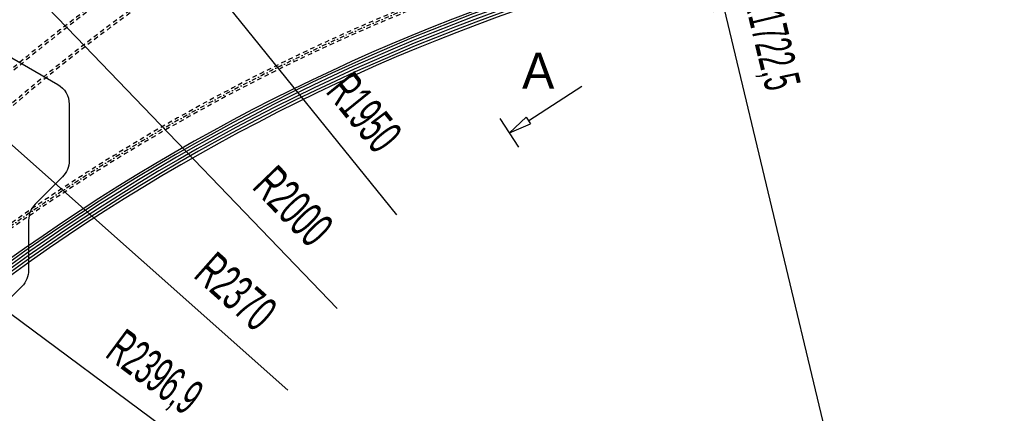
# Model space of a CAD drawing. Extents: x -7591 to -2491, y 6498 to 10061.
# Tile 34 of 125: x -6187 to -5329, y 7691 to 8034. Entities that reach past the tile are written whole.
import ezdxf
from ezdxf.enums import TextEntityAlignment as Align

# ---------------------------------------------------------------- set-up
doc = ezdxf.new("R2010")
doc.units = 0
doc.header["$MEASUREMENT"] = 0
doc.linetypes.add('DASHDOT', pattern=[8.5, 4, -2, 0.5, -2])
doc.linetypes.add('HIDDEN', pattern=[7, 4, -3])
doc.layers.get('0').update_dxf_attribs({"linetype": 'CONTINUOUS'})
for name, color, linetype in [('DIM49', 4, 'CONTINUOUS'), ('LE_HIDDEN', 7, 'CONTINUOUS'), ('LE_MIDDLE', 7, 'CONTINUOUS'), ('LE_RED', 1, 'CONTINUOUS'), ('TXT_ALL', 7, 'CONTINUOUS'), ('TXT_DIM49', 2, 'CONTINUOUS')]:
    doc.layers.add(name, color=color, linetype=linetype)

# ---------------------------------------------------------------- blocks, each defined once
blk = doc.blocks.new('_D3', base_point=(-6409.34, 8545.58))
at = {"layer": 'DIM49', "color": 1}
for p, q in [((-6409.34, 8545.58), (-6370.63, 8512.57)), ((-6385.22, 8500.79), (-6409.34, 8545.58)), ((-6378.71, 8507.66), (-6408.55, 8544.61)), ((-6376.77, 8509.23), (-6398.23, 8535.81)), ((-6380.66, 8506.08), (-6402.12, 8532.67)), ((-6382.6, 8504.51), (-6395.69, 8520.72)), ((-6374.82, 8510.8), (-6387.91, 8527.01)), ((-6370.63, 8512.57), (-6385.22, 8500.79)), ((-6372.88, 8512.37), (-6377.59, 8518.2)), ((-6384.55, 8502.94), (-6389.26, 8508.78)), ((-6377.93, 8506.68), (-6016.69, 8059.32)), ((-6016.69, 8059.32), (-5858.98, 7863.99))]:
    blk.add_line(p, q, dxfattribs=at)
at = {"layer": 'TXT_DIM49', "width": 0.578}
blk.add_text('R1950', height=31.25, rotation=308.91959, dxfattribs=at).set_placement((-5899.05, 7943.47), align=Align.CENTER)
blk = doc.blocks.new('_D4', base_point=(-6571.72, 8468.93))
at = {"layer": 'DIM49', "color": 1}
for p, q in [((-6571.72, 8468.93), (-6530.28, 8439.42)), ((-6543.78, 8426.41), (-6571.72, 8468.93)), ((-6537.9, 8433.82), (-6570.85, 8468.03)), ((-6536.1, 8435.55), (-6559.8, 8460.16)), ((-6539.7, 8432.08), (-6563.4, 8456.69)), ((-6534.3, 8437.29), (-6548.75, 8452.29)), ((-6541.5, 8430.35), (-6555.95, 8445.35)), ((-6532.5, 8439.02), (-6537.7, 8444.42)), ((-6543.3, 8428.61), (-6548.5, 8434.02)), ((-6530.28, 8439.42), (-6543.78, 8426.41)), ((-6537.03, 8432.92), (-6138.15, 8018.77)), ((-6138.15, 8018.77), (-5910.67, 7782.6))]:
    blk.add_line(p, q, dxfattribs=at)
at = {"layer": 'TXT_DIM49', "width": 0.602}
blk.add_text('R2000', height=31.25, rotation=313.92483, dxfattribs=at).set_placement((-5960.07, 7860.91), align=Align.CENTER)
blk = doc.blocks.new('_D5', base_point=(-6956.76, 8601.72))
at = {"layer": 'DIM49', "color": 1}
blk.add_line((-6489.34, 8186.82), (-5953.78, 7711.45), dxfattribs=at)
at = {"layer": 'TXT_DIM49', "width": 0.602}
blk.add_text('R2370', height=31.25, rotation=318.40696, dxfattribs=at).set_placement((-6009.15, 7785.67), align=Align.CENTER)
blk = doc.blocks.new('_D6', base_point=(-7109.62, 8456.05))
at = {"layer": 'DIM49', "color": 1}
blk.add_line((-6607.58, 8083.79), (-5994.54, 7629.23), dxfattribs=at)
at = {"layer": 'TXT_DIM49', "width": 0.557}
blk.add_text('R2396,9', height=31.25, rotation=323.44335, dxfattribs=at).set_placement((-6078.52, 7714.83), align=Align.CENTER)
blk = doc.blocks.new('_D9', base_point=(-5585.02, 8091.71))
at = {"layer": 'DIM49', "color": 1}
for p, q in [((-5585.02, 8091.71), (-5564.27, 8045.26)), ((-5582.5, 8040.9), (-5585.02, 8091.71)), ((-5573.68, 8044.3), (-5584.73, 8090.5)), ((-5576.11, 8043.72), (-5584.06, 8076.95)), ((-5571.25, 8044.88), (-5579.19, 8078.11)), ((-5568.81, 8045.46), (-5573.66, 8065.72)), ((-5578.54, 8043.14), (-5583.39, 8063.4)), ((-5580.97, 8042.55), (-5582.72, 8049.85)), ((-5566.38, 8046.04), (-5568.13, 8053.34)), ((-5564.27, 8045.26), (-5582.5, 8040.9)), ((-5573.39, 8043.08), (-5439.62, 7483.86))]:
    blk.add_line(p, q, dxfattribs=at)
at = {"layer": 'TXT_DIM49', "width": 0.54}
blk.add_text('R1722,5', height=31.25, rotation=283.45264, dxfattribs=at).set_placement((-5546.66, 8011.93), align=Align.CENTER)

msp = doc.modelspace()

# ---------------------------------------------------------------- linework, layer by layer
msp.add_line((-5752.51, 7922.87), (-5768.74, 7948.1))
for points in [[(-4060.69, 7737.85, 0.367682), (-6307.89, 7737.85), (-6836.13, 8064.73)], [(-6199.52, 8003.91), (-6154.16, 7977.72, -0.267949), (-6144.16, 7960.4), (-6144.16, 7911.23, -0.198912), (-6150.01, 7897.08), (-6173.65, 7873.44, 0.198912), (-6179.51, 7859.3), (-6179.51, 7815.87, -0.198912), (-6185.37, 7801.73), (-6234.16, 7752.94)]]:
    msp.add_lwpolyline(points, format="xyb")
msp.add_arc((-5184.29, 6416.46), 1722.52, 49.57671, 130.42329)
at = {"layer": 'LE_HIDDEN', "color": 1, "linetype": 'HIDDEN'}
msp.add_lwpolyline([(-6370.99, 7801.71, 0.312133), (-6255.21, 7807.61, -0.340324), (-4113.37, 7807.61)], format="xyb", dxfattribs=at)
for centre, radius, start, end in [((-5184.29, 6786.71), 1571.72, 48.62732, 131.37268), ((-5184.29, 6786.71), 1569.72, 48.56567, 131.43433), ((-5184.29, 6786.71), 1548.72, 47.90935, 132.09065), ((-5184.29, 6786.71), 1546.72, 47.84598, 132.15402), ((-5184.29, 6416.46), 1759.42, 52.41063, 127.58937)]:
    msp.add_arc(centre, radius, start, end, dxfattribs=at)
at = {"layer": 'LE_MIDDLE', "color": 1, "linetype": 'DASHDOT'}
msp.add_arc((-5184.29, 6416.46), 1757.52, 52.41063, 127.58937, dxfattribs=at)
at = {"layer": 'LE_RED'}
for p, q in [((-5743.81, 7946.31), (-5697.55, 7976.06)), ((-5760.63, 7935.49), (-5745.94, 7949.07)), ((-5745.94, 7949.07), (-5742.18, 7943.22)), ((-5760.63, 7935.49), (-5742.18, 7943.22))]:
    msp.add_line(p, q, dxfattribs=at)
for radius in [1732.52, 1730.02, 1727.52, 1725.02]:
    msp.add_arc((-5184.29, 6416.46), radius, 49.57671, 130.42329, dxfattribs=at)

# ---------------------------------------------------------------- block references
at = {"layer": 'DIM49'}
for name, p in [('_D5', (-6956.76, 8601.72)), ('_D3', (-6409.34, 8545.58)), ('_D4', (-6571.72, 8468.93)), ('_D6', (-7109.62, 8456.05)), ('_D9', (-5585.02, 8091.71))]:
    msp.add_blockref(name, p, dxfattribs=at)

# ---------------------------------------------------------------- texts
at = {"layer": 'TXT_ALL', "color": 4, "width": 1.008}
msp.add_text('A', height=31.25, dxfattribs=at).set_placement((-5749.57, 7973.96))

doc.saveas('drawing.dxf')
